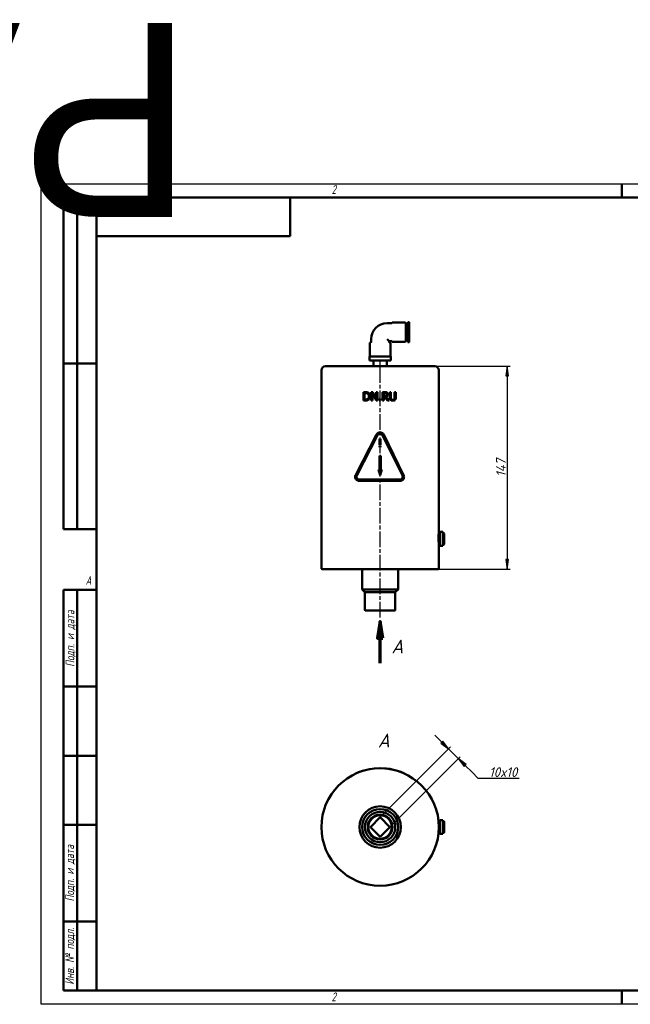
# Model space of a CAD drawing. Header units: millimetres. Extents: x -693 to 2083, y -139 to 713.
# Tile 2 of 4: x -16 to 426, y 0 to 713. Entities that reach past the tile are written whole.
import ezdxf
from ezdxf.enums import TextEntityAlignment as Align

# ---------------------------------------------------------------- set-up
doc = ezdxf.new("R2018")
doc.units = ezdxf.units.MM
doc.header["$LTSCALE"] = 2
doc.linetypes.add('CHAIN', pattern=[0.7087, 0.4724, -0.0591, 0.1181, -0.0591])
for name, color, linetype, lineweight in [('Видимый контур (ГОСТ)', 7, 'Continuous', 50), ('Кромка (ГОСТ)', 7, 'Continuous', 50), ('Линия  разреза (ГОСТ)', 7, 'CHAIN', 70), ('Обозначение (ГОСТ)', 7, 'Continuous', 25), ('Осевая линия (ГОСТ)', 7, 'Continuous', 25), ('Размер (ГОСТ)', 7, 'Continuous', 25), ('Эскизная геометрия (ГОСТ)', 7, 'Continuous', 50)]:
    doc.layers.add(name, color=color, linetype=linetype, lineweight=lineweight)
doc.styles.add('Альтернативный текст (ГОСТ)', font='arial.ttf', dxfattribs={"width": 0.8})
doc.styles.add('Обычный текст (ГОСТ)', font='GOST Common Italic.ttf')
doc.styles.add('Увеличенный текст (ГОСТ)', font='GOST Common Italic.ttf')
doc.dimstyles.new('Обычный (ГОСТ)', dxfattribs={"dimscale": 2, "dimtxt": 3.5, "dimasz": 3.5, "dimexe": 1, "dimexo": 0, "dimgap": 0.5, "dimtad": 1, "dimtxsty": 'Обычный текст (ГОСТ)', "dimblk": 'Filled-1', "dimcen": 0.09, "dimdle": 15, "dimclrd": 256, "dimclre": 256, "dimclrt": 256, "dimazin": 2, "dimtfac": 0.714286, "dimtdec": 3, "dimtmove": 0, "dimatfit": 3, "dimfxl": 1, "dimtolj": 1, "dimlwd": 25, "dimlwe": 25, "dimarcsym": 0})

# ---------------------------------------------------------------- blocks, each defined once
blk = doc.blocks.new('Рамки ГОСТ - Рамка')
at = {"layer": 'Кромка (ГОСТ)', "lineweight": 25}
for p, q in [((0, 0), (0, 297)), ((0, 297), (420, 297)), ((420, 297), (420, 0)), ((420, 0), (0, 0))]:
    blk.add_line(p, q, dxfattribs=at)
at = {"layer": 'Кромка (ГОСТ)'}
for p, q in [((210, 292), (210, 297)), ((415, 292), (20, 292)), ((20, 292), (20, 5)), ((415, 5), (415, 292)), ((20, 5), (415, 5)), ((210, 5), (210, 0))]:
    blk.add_line(p, q, dxfattribs=at)
at = {"layer": 'Кромка (ГОСТ)', "char_height": 3.17, "attachment_point": 1, "style": 'Альтернативный текст (ГОСТ)'}
for s, insert, width in [('\\fGOST Common|b0|i1;{\\H3.1700;2}', (105, 296.5), 5.2328), ('\\fGOST Common|b0|i1;{\\H3.1700;1}', (315.02, 296.44), 5.2327), ('\\fGOST Common|b0|i1;{\\H3.1700;A}', (16, 155), 5.1335), ('\\fGOST Common|b0|i1;{\\H3.1700;A}', (416, 148.5), 5.0704), ('\\fGOST Common|b0|i1;{\\H3.1700;2}', (104.99, 4.3), 5.2328), ('\\fGOST Common|b0|i1;{\\H3.1700;1}', (315, 4.14), 6.6287)]:
    blk.add_mtext(s, dxfattribs=dict(at, insert=insert, width=width))
blk = doc.blocks.new('ГОСТ - Доп. графы 1')
at = {"layer": 'Эскизная геометрия (ГОСТ)'}
for p, q in [((-12, 0), (-12, 145)), ((-12, 145), (0, 145)), ((-7, 145), (-7, 0)), ((-12, 110), (-7, 110)), ((-7, 110), (0, 110)), ((-12, 85), (-7, 85)), ((-7, 85), (0, 85)), ((-12, 60), (-7, 60)), ((-7, 60), (0, 60)), ((-12, 25), (-7, 25)), ((-7, 25), (0, 25)), ((0, 0), (-12, 0))]:
    blk.add_line(p, q, dxfattribs=at)
at = {"layer": 'Обозначение (ГОСТ)', "char_height": 3.17, "attachment_point": 5, "rotation": 90, "style": 'Альтернативный текст (ГОСТ)'}
for s, insert, width in [('\\fGOST Common|b0|i1;{\\H3.1700;Подп. и дата}', (-9.37, 127.41), 34.7679), ('\\fGOST Common|b0|i1;{\\H3.1700;Подп. и дата}', (-9.5, 42.47), 35.1486), ('\\fGOST Common|b0|i1;{\\H3.1700;Инв. № подл.}', (-9.5, 12.41), 24.9618)]:
    blk.add_mtext(s, dxfattribs=dict(at, insert=insert, width=width))
at = {"layer": 'Обозначение (ГОСТ)', "lineweight": 30, "flags": 17}
for tag, p in [('Подп._и_дата_2', (-3.53, 127.51)), ('Инв._номер_дубликата', (-3.41, 97.47)), ('Взамен_инв._номера', (-3.46, 72.53)), ('Подп._и_дата_1', (-3.42, 42.35)), ('ИНВЕНТАРНЫЙ_НОМЕР', (-3.33, 12.68))]:
    blk.add_attdef(tag, text='', height=3.17, rotation=90, dxfattribs=at).set_placement(p, align=Align.MIDDLE_CENTER)
blk = doc.blocks.new('ГОСТ - Доп. графы 2')
at = {"layer": 'Эскизная геометрия (ГОСТ)'}
for p, q in [((-12, 0), (-12, 120)), ((-12, 120), (0, 120)), ((-7, 0), (-7, 120)), ((-12, 60), (0, 60)), ((0, 0), (-12, 0))]:
    blk.add_line(p, q, dxfattribs=at)
at = {"layer": 'Обозначение (ГОСТ)', "lineweight": 30, "flags": 17}
for tag, p in [('Первичная_применяемость', (-3.65, 90.03)), ('Справочный_номер', (-3.55, 30.02))]:
    blk.add_attdef(tag, text='', height=3.17, rotation=90, dxfattribs=at).set_placement(p, align=Align.MIDDLE_CENTER)
blk = doc.blocks.new('ГОСТ - Доп. графы 3')
at = {"layer": 'Эскизная геометрия (ГОСТ)'}
for p, q in [((0, 0), (70, 0)), ((70, 0), (70, -14)), ((70, -14), (0, -14))]:
    blk.add_line(p, q, dxfattribs=at)
at = {"layer": 'Обозначение (ГОСТ)', "lineweight": 30}
blk.add_attdef('ОБОЗНАЧЕНИЕ', text='', height=5, rotation=180, dxfattribs=at).set_placement((34.94, -6.97), align=Align.MIDDLE_CENTER)
blk = doc.blocks.new('2dTransSection0')
at = {"layer": 'Линия  разреза (ГОСТ)', "linetype": 'Continuous'}
for p, q in [((122.55, 138.51), (121.55, 132.51)), ((122.55, 132.51), (122.55, 138.51)), ((123.55, 132.51), (122.55, 138.51)), ((121.55, 132.51), (123.55, 132.51)), ((122.55, 123.51), (122.55, 132.51))]:
    blk.add_line(p, q, dxfattribs=at)
at = {"layer": 'Линия  разреза (ГОСТ)', "linetype": 'Continuous', "flags": 128}
blk.add_lwpolyline([(123.55, 132.51), (122.55, 138.51), (121.55, 132.51), (123.55, 132.51)], dxfattribs=at)
at = {"layer": 'Линия  разреза (ГОСТ)'}
blk.add_solid([(123.55, 132.51), (122.55, 138.51), (121.55, 132.51), (123.55, 132.51)], dxfattribs=at)
at = {"layer": 'Линия  разреза (ГОСТ)', "insert": (126.63, 127.01), "char_height": 5, "attachment_point": 7, "style": 'Увеличенный текст (ГОСТ)'}
blk.add_mtext('A', dxfattribs=at)
blk = doc.blocks.new('Filled-1')
at = {"color": 0}
for p, q in [((0, 0), (-1, 0.14)), ((-1, 0.14), (-1, -0.14)), ((-1, 0), (0, 0)), ((-1, -0.14), (0, 0))]:
    blk.add_line(p, q, dxfattribs=at)
at = {"color": 0, "flags": 128}
blk.add_lwpolyline([(-1, -0.14), (0, 0), (-1, 0.14), (-1, -0.14)], dxfattribs=at)
at = {"color": 0}
blk.add_solid([(-1, -0.14), (0, 0), (-1, 0.14), (-1, -0.14)], dxfattribs=at)
blk = doc.blocks.new('*D11')
at = {"layer": 'Defpoints', "color": 0, "linetype": 'Continuous', "transparency": 16777216}
for p in [(284.61, 462), (287.11, 315), (337.11, 315)]:
    blk.add_point(p, dxfattribs=at)
at = {"layer": 'Размер (ГОСТ)', "linetype": 'Continuous', "lineweight": 25, "transparency": 16777216}
for p, q in [((284.61, 462), (339.11, 462)), ((337.11, 455), (337.11, 322)), ((287.11, 315), (339.11, 315))]:
    blk.add_line(p, q, dxfattribs=at)
at = {"layer": 'Размер (ГОСТ)', "linetype": 'Continuous', "lineweight": 25, "transparency": 16777216, "xscale": 7, "yscale": 7, "zscale": 7}
for p, rotation in [((337.11, 462), 90), ((337.11, 315), 270)]:
    blk.add_blockref('Filled-1', p, dxfattribs=dict(at, rotation=rotation))
at = {"layer": 'Размер (ГОСТ)', "linetype": 'Continuous', "lineweight": 25, "transparency": 16777216, "insert": (329.02, 381.79), "char_height": 7, "attachment_point": 1, "rotation": 90, "style": 'Обычный текст (ГОСТ)'}
blk.add_mtext('\\A1;147', dxfattribs=at)
blk = doc.blocks.new('*D13')
at = {"layer": 'Defpoints', "color": 0, "linetype": 'Continuous', "transparency": 16777216}
for p in [(301.68, 177.84), (245.11, 135.41), (252.18, 128.34)]:
    blk.add_point(p, dxfattribs=at)
at = {"layer": 'Размер (ГОСТ)', "linetype": 'Continuous', "lineweight": 25, "transparency": 16777216}
for p, q in [((289.66, 189.86), (284.71, 194.81)), ((245.11, 135.41), (296.02, 186.32)), ((252.18, 128.34), (303.09, 179.25)), ((294.61, 184.91), (301.68, 177.84)), ((306.63, 172.89), (311.58, 167.94)), ((315.94, 163.58), (311.58, 167.94)), ((345.76, 163.58), (315.94, 163.58))]:
    blk.add_line(p, q, dxfattribs=at)
at = {"layer": 'Размер (ГОСТ)', "linetype": 'Continuous', "lineweight": 25, "transparency": 16777216, "xscale": 7, "yscale": 7, "zscale": 7}
for p, rotation in [((294.61, 184.91), 314.999999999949), ((301.68, 177.84), 134.999999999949)]:
    blk.add_blockref('Filled-1', p, dxfattribs=dict(at, rotation=rotation))
at = {"layer": 'Размер (ГОСТ)', "linetype": 'Continuous', "lineweight": 25, "transparency": 16777216, "insert": (323.94, 171.58), "char_height": 7, "attachment_point": 1, "style": 'Обычный текст (ГОСТ)'}
blk.add_mtext('\\A1;\\fGOST Common|b0|i1;{\\H7.0000;10x10}', dxfattribs=at)

msp = doc.modelspace()

# ---------------------------------------------------------------- linework, layer by layer
at = {"layer": 'Видимый контур (ГОСТ)'}
for p, q in [((250.108, 493.088), (253.287, 493.088)), ((254.153, 493.588), (263.153, 493.588)), ((263.653, 493.088), (263.653, 480.088)), ((263.653, 492.307), (264.653, 492.307)), ((264.653, 480.87), (264.653, 492.307)), ((265.153, 479.25), (265.153, 493.927)), ((265.153, 493.927), (265.653, 493.927)), ((266.153, 493.427), (266.153, 479.75)), ((264.653, 491.688), (265.153, 491.688)), ((237.608, 468.997), (237.608, 478.497)), ((238.608, 479.497), (238.608, 481.588)), ((250.108, 481.588), (251.608, 480.088)), ((251.608, 480.088), (253.287, 480.088)), ((251.608, 479.497), (251.608, 480.088)), ((252.608, 468.997), (252.608, 478.497)), ((254.153, 479.588), (263.153, 479.588)), ((263.653, 480.87), (264.653, 480.87)), ((264.653, 481.489), (265.153, 481.489)), ((265.153, 479.25), (265.653, 479.25)), ((237.334, 468.997), (237.401, 468.997)), ((237.334, 465.997), (237.334, 468.997)), ((237.401, 465.997), (237.334, 465.997)), ((237.401, 468.997), (237.638, 468.997)), ((237.401, 465.997), (241.038, 465.997)), ((240.801, 468.997), (237.638, 468.997)), ((240.243, 461.997), (240.243, 465.997)), ((240.801, 468.997), (241.038, 468.997)), ((241.038, 468.997), (241.471, 468.997)), ((241.471, 465.997), (241.038, 465.997)), ((241.471, 468.997), (241.945, 468.997)), ((241.471, 465.997), (248.746, 465.997)), ((248.272, 468.997), (241.945, 468.997)), ((248.272, 468.997), (248.746, 468.997)), ((248.746, 468.997), (249.179, 468.997)), ((249.179, 465.997), (248.746, 465.997)), ((249.179, 468.997), (249.416, 468.997)), ((249.179, 465.997), (252.816, 465.997)), ((252.579, 468.997), (249.416, 468.997)), ((249.973, 461.997), (249.973, 465.997)), ((252.579, 468.997), (252.816, 468.997)), ((252.816, 468.997), (252.883, 468.997)), ((252.883, 465.997), (252.816, 465.997)), ((252.883, 465.997), (252.883, 468.997)), ((202.608, 315.497), (202.608, 458.997)), ((205.608, 461.997), (284.608, 461.997)), ((287.608, 341.997), (287.608, 458.997)), ((233.054, 443.23), (234.443, 443.23)), ((233.054, 443.23), (233.054, 437.13)), ((233.865, 437.832), (233.865, 442.528)), ((234.483, 442.528), (233.865, 442.528)), ((238.744, 443.23), (239.896, 443.23)), ((238.744, 443.23), (238.744, 437.13)), ((239.5, 437.13), (239.5, 442.39)), ((242.199, 437.13), (239.5, 442.39)), ((239.896, 443.23), (242.352, 438.401)), ((242.352, 443.23), (243.109, 443.23)), ((242.352, 443.23), (242.352, 438.401)), ((243.109, 437.13), (243.109, 443.23)), ((246.885, 443.23), (248.457, 443.23)), ((246.885, 443.23), (246.885, 437.13)), ((247.696, 440.234), (247.696, 442.528)), ((248.502, 442.528), (247.696, 442.528)), ((252.017, 443.23), (252.827, 443.23)), ((252.017, 443.23), (252.017, 439.424)), ((252.827, 439.424), (252.827, 443.23)), ((255.62, 443.23), (256.431, 443.23)), ((255.62, 443.23), (255.62, 439.404)), ((256.431, 439.424), (256.431, 443.23)), ((234.458, 437.13), (233.054, 437.13)), ((233.865, 437.832), (234.483, 437.832)), ((239.5, 437.13), (238.744, 437.13)), ((243.109, 437.13), (242.199, 437.13)), ((244.503, 438.297), (244.503, 437.13)), ((244.503, 438.297), (245.482, 438.297)), ((245.482, 437.13), (244.503, 437.13)), ((245.482, 437.13), (245.482, 438.297)), ((247.696, 437.13), (246.885, 437.13)), ((247.696, 440.234), (248.408, 440.234)), ((247.696, 437.13), (247.696, 439.557)), ((248.625, 439.557), (247.696, 439.557)), ((250.553, 437.13), (248.625, 439.557)), ((249.436, 439.785), (251.606, 437.13)), ((251.606, 437.13), (250.553, 437.13)), ((227.429, 383.218), (242.401, 412.463)), ((243.291, 412.007), (228.319, 382.763)), ((244.558, 409.397), (245.457, 409.397)), ((244.679, 405.05), (244.558, 409.397)), ((245.457, 409.397), (245.345, 405.05)), ((261.223, 382.733), (246.866, 411.977)), ((247.764, 412.418), (262.121, 383.173)), ((244.596, 404.248), (244.596, 403.397)), ((244.596, 404.248), (245.418, 404.248)), ((245.418, 403.397), (244.596, 403.397)), ((245.345, 405.05), (244.679, 405.05)), ((245.418, 403.397), (245.418, 404.248)), ((244.608, 396.997), (245.608, 396.997)), ((244.608, 396.997), (244.608, 387.074)), ((245.608, 387.074), (245.608, 396.997)), ((243.84, 387.074), (244.608, 387.074)), ((245.108, 383.173), (243.84, 387.074)), ((246.402, 387.074), (245.108, 383.173)), ((245.608, 387.074), (246.402, 387.074)), ((230.099, 379.851), (259.428, 379.851)), ((259.428, 378.851), (230.099, 378.851)), ((287.358, 338.93), (287.438, 338.93)), ((287.528, 341.264), (288.358, 341.264)), ((288.358, 342.088), (288.358, 342.121)), ((288.358, 342.121), (290.358, 342.121)), ((288.358, 342.088), (288.358, 340.408)), ((288.358, 340.019), (288.358, 340.408)), ((288.358, 340.019), (288.358, 335.396)), ((288.358, 334.929), (288.358, 335.396)), ((290.358, 342.121), (290.358, 342.088)), ((290.358, 342.088), (290.358, 340.408)), ((290.358, 341.264), (290.858, 341.264)), ((290.358, 340.408), (290.358, 340.019)), ((290.358, 340.019), (290.358, 335.396)), ((290.358, 335.396), (290.358, 334.929)), ((291.358, 340.764), (291.358, 333.231)), ((287.608, 315.497), (287.608, 332.731)), ((287.608, 332.731), (288.358, 332.731)), ((288.358, 334.929), (288.358, 331.985)), ((288.358, 331.873), (288.358, 331.985)), ((288.358, 331.873), (290.358, 331.873)), ((290.358, 334.929), (290.358, 331.985)), ((290.358, 332.731), (290.858, 332.731)), ((290.358, 331.985), (290.358, 331.873)), ((287.108, 314.997), (203.108, 314.997)), ((232.108, 314.997), (232.108, 300.247)), ((258.108, 314.997), (258.108, 300.247)), ((232.108, 300.247), (258.108, 300.247)), ((234.108, 298.247), (232.108, 300.247)), ((256.108, 298.247), (258.108, 300.247)), ((234.108, 285.497), (234.108, 298.247)), ((256.108, 298.247), (234.108, 298.247)), ((256.108, 285.497), (256.108, 298.247)), ((255.608, 284.997), (234.608, 284.997)), ((227.099, 166.948), (227.099, 166.838)), ((262.428, 167.262), (262.428, 167.153)), ((238.037, 128.342), (245.108, 135.413)), ((245.108, 121.271), (238.037, 128.342)), ((245.108, 135.413), (252.18, 128.342)), ((252.18, 128.342), (245.108, 121.271)), ((287.394, 132.609), (288.358, 132.609)), ((288.358, 133.026), (288.358, 133.211)), ((288.358, 133.211), (290.358, 133.211)), ((288.358, 133.026), (288.358, 129.387)), ((288.358, 128.893), (288.358, 129.387)), ((288.358, 128.893), (288.358, 124.523)), ((290.358, 133.211), (290.358, 133.026)), ((290.358, 133.026), (290.358, 129.387)), ((290.358, 132.609), (290.858, 132.609)), ((290.358, 129.387), (290.358, 128.893)), ((290.358, 128.893), (290.358, 124.523)), ((291.358, 132.109), (291.358, 124.575)), ((287.394, 124.075), (288.358, 124.075)), ((288.358, 124.209), (288.358, 124.523)), ((288.358, 124.209), (288.358, 123.479)), ((288.358, 123.472), (288.358, 123.479)), ((288.358, 123.472), (290.358, 123.472)), ((290.358, 124.523), (290.358, 124.209)), ((290.358, 124.209), (290.358, 123.479)), ((290.358, 124.075), (290.858, 124.075)), ((290.358, 123.479), (290.358, 123.472))]:
    msp.add_line(p, q, dxfattribs=at)
for radius in [42.5, 15, 13, 11, 9, 8.5]:
    msp.add_circle((245.108, 128.342), radius, dxfattribs=at)
for centre, radius, start, end in [((250.108, 481.588), 11.5, 90, 180), ((253.287, 493.588), 0.5, 270, 330), ((254.153, 493.088), 0.5, 90, 150), ((263.153, 493.088), 0.5, 0, 90), ((265.653, 493.427), 0.5, 0, 90), ((238.108, 478.497), 0.5, 90, 180), ((238.108, 479.497), 0.5, 270, 0), ((252.108, 479.497), 0.5, 180, 270), ((252.108, 478.497), 0.5, 0, 90), ((253.287, 479.588), 0.5, 30, 90), ((254.153, 480.088), 0.5, 210, 270), ((263.153, 480.088), 0.5, 270, 0), ((265.653, 479.75), 0.5, 270, 0), ((205.608, 458.997), 3, 90, 180), ((284.608, 458.997), 3, 0, 90), ((290.858, 340.764), 0.5, 0, 90), ((290.858, 333.231), 0.5, 270, 0), ((203.108, 315.497), 0.5, 180, 270), ((287.108, 315.497), 0.5, 270, 0), ((234.608, 285.497), 0.5, 180, 270), ((255.608, 285.497), 0.5, 270, 0), ((245.108, 128.342), 42.6, 70.358464, 110.629766), ((290.858, 132.109), 0.5, 0, 90), ((290.858, 124.575), 0.5, 270, 0)]:
    msp.add_arc(centre, radius, start, end, dxfattribs=at)
for points, knots in [([(236.628, 442.746), (236.419, 442.883), (236.186, 442.983), (235.728, 443.126), (235.445, 443.189), (234.793, 443.226), (234.616, 443.23), (234.443, 443.23)], [-0.36067362, -0.36067362, -0.36067362, -0.36067362, -0.2018234, -0.2018234, -0.05359444, -0.05359444, 0, 0, 0, 0]), ([(234.483, 442.528), (234.972, 442.528), (235.253, 442.476), (235.644, 442.384), (235.876, 442.291), (236.094, 442.162)], [-0.12387681, -0.12387681, -0.12387681, -0.12387681, -0.07734643, -0.07734643, 0, 0, 0, 0]), ([(236.094, 442.162), (236.261, 442.06), (236.409, 441.935), (236.662, 441.63), (236.761, 441.458), (236.971, 440.93), (237.019, 440.553), (237.019, 440.185)], [-0.229987, -0.229987, -0.229987, -0.229987, -0.17057997, -0.17057997, -0.11049424, -0.11049424, 0, 0, 0, 0]), ([(237.864, 440.175), (237.864, 440.437), (237.843, 440.7), (237.747, 441.189), (237.677, 441.416), (237.493, 441.816), (237.318, 442.147), (236.877, 442.565), (236.756, 442.661), (236.628, 442.746)], [-0.52078182, -0.52078182, -0.52078182, -0.52078182, -0.34433311, -0.34433311, -0.18443779, -0.18443779, -0.04674745, -0.04674745, 0, 0, 0, 0]), ([(250.01, 442.909), (249.837, 443.02), (249.652, 443.103), (249.407, 443.161), (249.203, 443.207), (248.68, 443.228), (248.568, 443.23), (248.457, 443.23)], [-0.69378429, -0.69378429, -0.69378429, -0.69378429, -0.15762081, -0.15762081, -0.03334347, -0.03334347, 0, 0, 0, 0]), ([(248.502, 442.528), (248.822, 442.528), (249.002, 442.497), (249.232, 442.444), (249.358, 442.395), (249.471, 442.321)], [-0.071217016, -0.071217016, -0.071217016, -0.071217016, -0.040776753, -0.040776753, 0, 0, 0, 0]), ([(249.471, 442.321), (249.54, 442.274), (249.602, 442.219), (249.715, 442.082), (249.752, 442.01), (249.834, 441.809), (249.856, 441.66), (249.856, 441.51)], [-0.082870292, -0.082870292, -0.082870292, -0.082870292, -0.065150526, -0.065150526, -0.044983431, -0.044983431, 0, 0, 0, 0]), ([(250.702, 441.574), (250.702, 441.706), (250.691, 441.84), (250.642, 442.085), (250.607, 442.197), (250.493, 442.432), (250.384, 442.601), (250.147, 442.813), (250.08, 442.863), (250.01, 442.909)], [-0.21755408, -0.21755408, -0.21755408, -0.21755408, -0.15303697, -0.15303697, -0.09555791, -0.09555791, -0.02534147, -0.02534147, 0, 0, 0, 0]), ([(234.458, 437.13), (234.798, 437.13), (235.174, 437.145), (235.728, 437.233), (235.992, 437.293), (236.415, 437.499), (236.518, 437.557), (236.618, 437.619)], [-0.31202176, -0.31202176, -0.31202176, -0.31202176, -0.14373455, -0.14373455, -0.03595038, -0.03595038, 0, 0, 0, 0]), ([(236.168, 438.237), (235.857, 438.019), (235.567, 437.948), (235.123, 437.854), (234.794, 437.832), (234.483, 437.832)], [-0.13946957, -0.13946957, -0.13946957, -0.13946957, -0.0962772, -0.0962772, 0, 0, 0, 0]), ([(237.019, 440.185), (237.019, 439.911), (236.995, 439.627), (236.887, 439.189), (236.811, 438.961), (236.529, 438.534), (236.364, 438.369), (236.168, 438.237)], [-0.28176217, -0.28176217, -0.28176217, -0.28176217, -0.15436461, -0.15436461, -0.07196506, -0.07196506, 0, 0, 0, 0]), ([(236.618, 437.619), (236.781, 437.727), (236.928, 437.852), (237.2, 438.142), (237.319, 438.304), (237.575, 438.737), (237.751, 439.112), (237.852, 439.815), (237.864, 439.995), (237.864, 440.175)], [-0.42413546, -0.42413546, -0.42413546, -0.42413546, -0.32030503, -0.32030503, -0.21336202, -0.21336202, -0.05401431, -0.05401431, 0, 0, 0, 0]), ([(249.51, 440.551), (249.447, 440.487), (249.375, 440.434), (249.182, 440.329), (249.08, 440.306), (248.834, 440.251), (248.618, 440.234), (248.408, 440.234)], [-0.084945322, -0.084945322, -0.084945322, -0.084945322, -0.075980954, -0.075980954, -0.063085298, -0.063085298, 0, 0, 0, 0]), ([(249.436, 439.785), (249.638, 439.86), (249.829, 439.96), (250.203, 440.247), (250.337, 440.413), (250.542, 440.725), (250.621, 440.931), (250.69, 441.291), (250.702, 441.432), (250.702, 441.574)], [-0.19253934, -0.19253934, -0.19253934, -0.19253934, -0.15463486, -0.15463486, -0.10988253, -0.10988253, -0.0425162, -0.0425162, 0, 0, 0, 0]), ([(249.856, 441.51), (249.856, 441.395), (249.848, 441.28), (249.807, 441.054), (249.777, 440.959), (249.686, 440.753), (249.609, 440.644), (249.51, 440.551)], [-0.09385664, -0.09385664, -0.09385664, -0.09385664, -0.067482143, -0.067482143, -0.040935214, -0.040935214, 0, 0, 0, 0]), ([(252.017, 439.424), (252.017, 439.088), (252.043, 438.722), (252.169, 438.242), (252.243, 438.018), (252.465, 437.709), (252.529, 437.634), (252.6, 437.565)], [-0.29330128, -0.29330128, -0.29330128, -0.29330128, -0.11485113, -0.11485113, -0.02988089, -0.02988089, 0, 0, 0, 0]), ([(252.6, 437.565), (252.76, 437.405), (252.946, 437.282), (253.333, 437.115), (253.567, 437.046), (253.994, 437.006), (254.108, 437.002), (254.221, 437.002)], [-0.24224484, -0.24224484, -0.24224484, -0.24224484, -0.13132072, -0.13132072, -0.0348085, -0.0348085, 0, 0, 0, 0]), ([(253.089, 438.193), (253.003, 438.324), (252.941, 438.466), (252.885, 438.686), (252.848, 438.852), (252.829, 439.245), (252.827, 439.335), (252.827, 439.424)], [-0.32417256, -0.32417256, -0.32417256, -0.32417256, -0.11807758, -0.11807758, -0.026615, -0.026615, 0, 0, 0, 0]), ([(254.221, 437.694), (254.096, 437.694), (253.969, 437.703), (253.7, 437.752), (253.598, 437.791), (253.412, 437.875), (253.303, 437.947), (253.165, 438.088), (253.125, 438.139), (253.089, 438.193)], [-0.10055496, -0.10055496, -0.10055496, -0.10055496, -0.08180477, -0.08180477, -0.05972957, -0.05972957, -0.01956747, -0.01956747, 0, 0, 0, 0]), ([(255.358, 438.193), (255.313, 438.124), (255.26, 438.062), (255.136, 437.951), (255.067, 437.904), (254.881, 437.805), (254.707, 437.736), (254.383, 437.698), (254.302, 437.694), (254.221, 437.694)], [-0.19866821, -0.19866821, -0.19866821, -0.19866821, -0.15024268, -0.15024268, -0.10034224, -0.10034224, -0.02482871, -0.02482871, 0, 0, 0, 0]), ([(254.221, 437.002), (254.493, 437.002), (254.779, 437.026), (255.304, 437.172), (255.497, 437.283), (255.718, 437.446), (255.785, 437.503), (255.848, 437.565)], [-0.14057574, -0.14057574, -0.14057574, -0.14057574, -0.08412793, -0.08412793, -0.02696279, -0.02696279, 0, 0, 0, 0]), ([(255.62, 439.404), (255.62, 439.209), (255.611, 438.999), (255.562, 438.669), (255.528, 438.516), (255.422, 438.296), (255.392, 438.243), (255.358, 438.193)], [-0.15152908, -0.15152908, -0.15152908, -0.15152908, -0.07357774, -0.07357774, -0.01834233, -0.01834233, 0, 0, 0, 0]), ([(255.848, 437.565), (255.938, 437.651), (256.017, 437.746), (256.155, 437.956), (256.211, 438.068), (256.366, 438.484), (256.402, 438.817), (256.427, 439.159), (256.431, 439.292), (256.431, 439.424)], [-0.1534333, -0.1534333, -0.1534333, -0.1534333, -0.12819152, -0.12819152, -0.10285536, -0.10285536, -0.03951903, -0.03951903, 0, 0, 0, 0]), ([(247.764, 412.418), (247.616, 412.719), (247.416, 412.993), (246.926, 413.483), (246.589, 413.714), (245.85, 414.02), (245.448, 414.096), (244.694, 414.096), (244.292, 414.02), (243.553, 413.714), (243.216, 413.483), (242.737, 413.004), (242.546, 412.747), (242.401, 412.463)], [1.0353954, 1.0353954, 1.0353954, 1.0353954, 1.13046125, 1.13046125, 1.24350468, 1.24350468, 1.35654811, 1.35654811, 1.46959699, 1.46959699, 1.58264586, 1.58264586, 1.67295632, 1.67295632, 1.67295632, 1.67295632]), ([(243.291, 412.007), (243.388, 412.196), (243.515, 412.368), (243.834, 412.687), (244.059, 412.841), (244.552, 413.046), (244.82, 413.096), (245.322, 413.096), (245.59, 413.046), (246.083, 412.841), (246.308, 412.687), (246.635, 412.361), (246.768, 412.178), (246.866, 411.977)], [0.09050965, 0.09050965, 0.09050965, 0.09050965, 0.15069869, 0.15069869, 0.22604914, 0.22604914, 0.30139959, 0.30139959, 0.37674763, 0.37674763, 0.45209566, 0.45209566, 0.5154541, 0.5154541, 0.5154541, 0.5154541]), ([(227.429, 383.218), (227.391, 383.144), (227.355, 383.067), (227.175, 382.626), (227.099, 382.228), (227.099, 381.851), (227.099, 381.475), (227.175, 381.077), (227.472, 380.351), (227.694, 380.022), (228.217, 379.483), (228.56, 379.245), (229.31, 378.929), (229.717, 378.851), (230.099, 378.851)], [-0.13715221, -0.13715221, -0.13715221, -0.13715221, -0.11285671, -0.11285671, 0, 0, 0, 0.11285671, 0.11285671, 0.22571343, 0.22571343, 0.34833322, 0.34833322, 0.47095301, 0.47095301, 0.47095301, 0.47095301]), ([(230.099, 379.851), (229.845, 379.851), (229.574, 379.902), (229.075, 380.112), (228.846, 380.271), (228.497, 380.631), (228.348, 380.85), (228.149, 381.335), (228.099, 381.601), (228.099, 381.851), (228.099, 382.102), (228.149, 382.367), (228.27, 382.662), (228.294, 382.713), (228.319, 382.763)], [-0.31318559, -0.31318559, -0.31318559, -0.31318559, -0.23177051, -0.23177051, -0.15035543, -0.15035543, -0.07517772, -0.07517772, 0, 0, 0, 0.07517772, 0.07517772, 0.09131879, 0.09131879, 0.09131879, 0.09131879]), ([(259.428, 378.851), (259.81, 378.851), (260.217, 378.928), (260.966, 379.244), (261.308, 379.482), (261.831, 380.02), (262.054, 380.349), (262.353, 381.077), (262.428, 381.475), (262.428, 382.228), (262.353, 382.626), (262.178, 383.052), (262.15, 383.113), (262.121, 383.173)], [0.46356275, 0.46356275, 0.46356275, 0.46356275, 0.58528252, 0.58528252, 0.70700228, 0.70700228, 0.81987758, 0.81987758, 0.93275287, 0.93275287, 1.04562817, 1.04562817, 1.06492962, 1.06492962, 1.06492962, 1.06492962]), ([(261.223, 382.733), (261.243, 382.693), (261.261, 382.652), (261.378, 382.368), (261.428, 382.102), (261.428, 381.601), (261.378, 381.335), (261.179, 380.849), (261.029, 380.629), (260.68, 380.27), (260.451, 380.112), (259.952, 379.902), (259.682, 379.851), (259.428, 379.851)], [0.53361142, 0.53361142, 0.53361142, 0.53361142, 0.54643466, 0.54643466, 0.62162861, 0.62162861, 0.69682256, 0.69682256, 0.77201651, 0.77201651, 0.85285303, 0.85285303, 0.93368954, 0.93368954, 0.93368954, 0.93368954]), ([(287.358, 338.93), (287.385, 339.539), (287.425, 340.094), (287.498, 340.976), (287.538, 341.361), (287.593, 341.871), (287.608, 341.997), (287.608, 341.997)], [1.69872027, 1.69872027, 1.69872027, 1.69872027, 1.88531007, 1.88531007, 2.07384033, 2.07384033, 2.2623706, 2.2623706, 2.2623706, 2.2623706]), ([(287.438, 338.93), (287.433, 338.832), (287.429, 338.732), (287.405, 338.105), (287.394, 337.533), (287.394, 336.997), (287.394, 336.461), (287.405, 335.889), (287.446, 334.838), (287.474, 334.359), (287.528, 333.602), (287.557, 333.273), (287.597, 332.838), (287.608, 332.731), (287.608, 332.731)], [-0.19198278, -0.19198278, -0.19198278, -0.19198278, -0.16083736, -0.16083736, 0, 0, 0, 0.16083736, 0.16083736, 0.32167471, 0.32167471, 0.48251151, 0.48251151, 0.64334831, 0.64334831, 0.64334831, 0.64334831]), ([(227.099, 166.948), (227.099, 166.948), (227.175, 166.983), (227.472, 167.12), (227.694, 167.221), (228.217, 167.451), (228.56, 167.598), (229.31, 167.906), (229.717, 168.066), (230.099, 168.21)], [0, 0, 0, 0, 0.11285671, 0.11285671, 0.22571343, 0.22571343, 0.34833322, 0.34833322, 0.47095301, 0.47095301, 0.47095301, 0.47095301]), ([(259.428, 168.463), (259.81, 168.327), (260.217, 168.175), (260.966, 167.883), (261.308, 167.743), (261.831, 167.523), (262.054, 167.427), (262.353, 167.296), (262.428, 167.262), (262.428, 167.262)], [0.46356275, 0.46356275, 0.46356275, 0.46356275, 0.58528252, 0.58528252, 0.70700228, 0.70700228, 0.81987758, 0.81987758, 0.93275287, 0.93275287, 0.93275287, 0.93275287])]:
    msp.add_open_spline(points, degree=3, knots=knots, dxfattribs=at)
at = {"layer": 'Осевая линия (ГОСТ)', "linetype": 'CHAIN', "ltscale": 11.993792}
msp.add_line((245.108, 279.997), (245.108, 466.997), dxfattribs=at)

# ---------------------------------------------------------------- block references
ref = msp.add_blockref('ГОСТ - Доп. графы 3', (40, 584), dxfattribs=dict(xscale=2, yscale=2, zscale=2))
lines = msp.add_mtext('PA-SA-85', dxfattribs={"layer": 'Обозначение (ГОСТ)', "insert": (109.884, 570.065), "char_height": 140.2497, "attachment_point": 1, "rotation": 180})
ref.add_attrib('ОБОЗНАЧЕНИЕ', '', (109.884, 570.065)).embed_mtext(lines)
at = {"xscale": 2, "yscale": 2, "zscale": 2}
for name, p in [('Рамки ГОСТ - Рамка', (0, 0)), ('ГОСТ - Доп. графы 2', (40, 344)), ('ГОСТ - Доп. графы 1', (40, 10))]:
    msp.add_blockref(name, p, dxfattribs=at)
at = {"layer": 'Линия  разреза (ГОСТ)', "xscale": 2, "yscale": 2, "zscale": 2}
msp.add_blockref('2dTransSection0', (0, 0), dxfattribs=at)

# ---------------------------------------------------------------- texts
at = {"layer": 'Обозначение (ГОСТ)', "insert": (243.469, 185.891), "char_height": 10, "attachment_point": 7, "style": 'Увеличенный текст (ГОСТ)'}
msp.add_mtext('A', dxfattribs=at)

# ---------------------------------------------------------------- dimensions: what is measured, and where the dimension line sits
at = {"layer": 'Размер (ГОСТ)', "linetype": 'Continuous', "lineweight": 25}
dim = msp.add_linear_dim(base=(337.108, 314.997), p1=(284.608, 461.997), p2=(287.108, 314.997), angle=90, dimstyle='Обычный (ГОСТ)', override={"dimgap": 0.5, "dimdec": 2, "dimtol": 0, "dimlim": 0, "dimtp": 0, "dimtm": 0, "dimtdec": 3, "dimtofl": 0, "dimatfit": 1}, dxfattribs=at)
dim.commit()
dim.dimension.update_dxf_attribs({"geometry": '*D11', "text_midpoint": (337.108, 388.497), "dimtype": 160})
dim = msp.add_linear_dim(base=(301.677, 177.839), p1=(245.108, 135.413), p2=(252.18, 128.342), angle=315, text='\\fGOST Common|b0|i1;{\\H7.0000;<>x10}', dimstyle='Обычный (ГОСТ)', override={"dimgap": 0.5, "dimtih": 1, "dimtoh": 1, "dimdec": 2, "dimtol": 0, "dimlim": 0, "dimtp": 0, "dimtm": 0, "dimtdec": 3, "dimtofl": 1, "dimtmove": 1, "dimatfit": 1}, dxfattribs=at)
dim.commit()
dim.dimension.update_dxf_attribs({"geometry": '*D13', "text_midpoint": (316.251, 163.576), "dimtype": 160})

doc.saveas('drawing.dxf')
